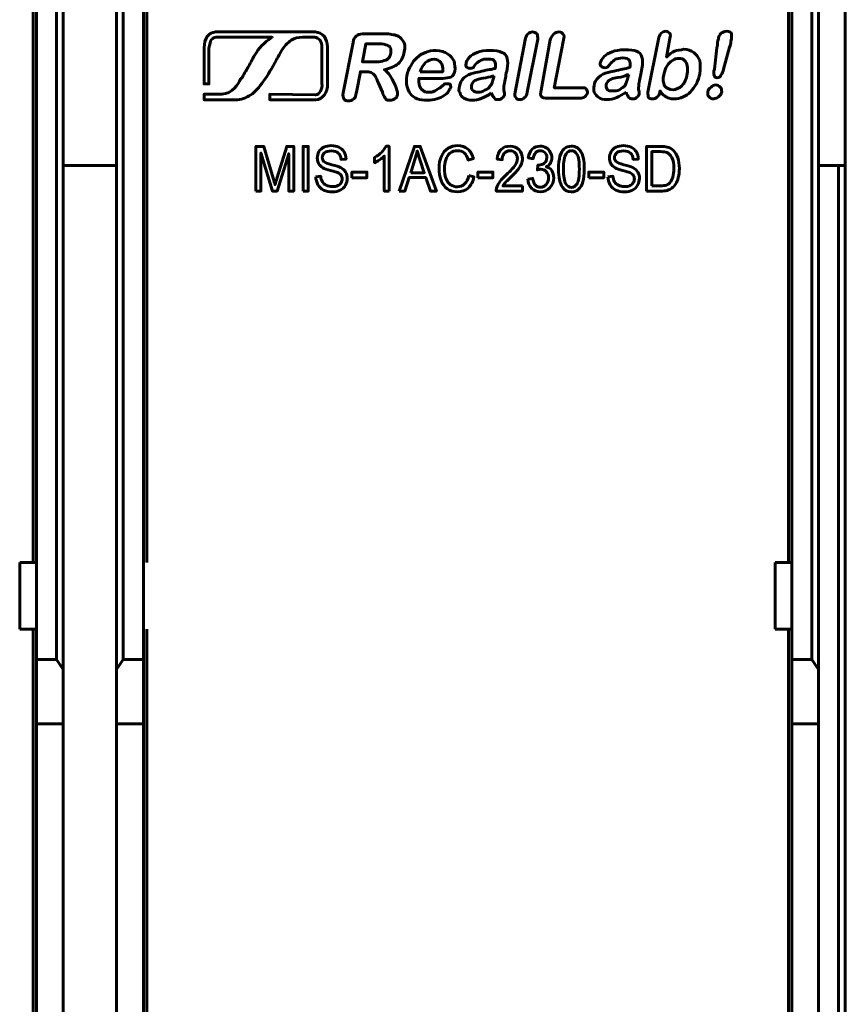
# Model space of a CAD drawing. Header units: millimetres. Extents: x -13 to 39, y -19 to 89.
# Tile 7 of 9: x 14 to 39, y 36 to 65. Entities that reach past the tile are written whole.
import ezdxf

# ---------------------------------------------------------------- set-up
doc = ezdxf.new("R2010")
doc.units = ezdxf.units.MM
doc.linetypes.add('K5LT_BASIC', pattern=[0])

msp = doc.modelspace()

# ---------------------------------------------------------------- linework, layer by layer
at = {"color": 150, "linetype": 'K5LT_BASIC', "lineweight": 60, "true_color": 0x0080ff}
for p, q in [((37.239, 49.238), (37.239, 71.638)), ((14.639, 49.238), (14.639, 67.263)), ((18.039, 49.238), (18.039, 67.263)), ((14.739, 49.238), (14.739, 66.558)), ((15.339, 66.558), (15.339, 46.338)), ((17.339, 46.338), (17.339, 66.558)), ((17.939, 66.558), (17.939, 49.238)), ((37.339, 49.238), (37.339, 66.558)), ((37.939, 66.558), (37.939, 46.338)), ((15.539, 66.302), (15.539, 46.03)), ((17.139, 46.03), (17.139, 66.302)), ((38.139, 46.03), (38.139, 66.302)), ((38.939, 61.118), (38.939, 66.238)), ((15.539, 61.118), (17.139, 61.118)), ((38.139, 61.118), (38.739, 61.118)), ((38.939, 61.118), (38.739, 61.118)), ((38.739, 61.118), (38.739, 8.557)), ((38.939, 61.118), (38.939, 8.557)), ((14.739, 49.238), (14.239, 49.238)), ((14.239, 47.238), (14.239, 49.238)), ((14.739, 49.238), (14.739, 47.238)), ((17.939, 49.238), (17.939, 47.238)), ((36.839, 47.238), (36.839, 49.238)), ((37.339, 49.238), (36.839, 49.238)), ((37.339, 47.238), (37.339, 49.238)), ((14.739, 47.238), (14.239, 47.238)), ((14.639, 22.438), (14.639, 47.238)), ((14.739, 46.338), (14.739, 47.238)), ((17.939, 47.238), (17.939, 46.338)), ((18.039, 22.438), (18.039, 47.238)), ((36.839, 47.238), (37.339, 47.238)), ((37.239, 22.438), (37.239, 47.238)), ((37.339, 46.338), (37.339, 47.238)), ((15.339, 46.338), (14.739, 46.338)), ((14.739, 46.338), (14.739, 44.413)), ((15.539, 46.03), (15.339, 46.338)), ((17.139, 46.03), (17.339, 46.338)), ((17.339, 46.338), (17.939, 46.338)), ((17.939, 46.338), (17.939, 44.413)), ((37.339, 46.338), (37.339, 44.413)), ((37.939, 46.338), (37.339, 46.338)), ((38.139, 46.03), (37.939, 46.338)), ((15.539, 44.413), (15.539, 46.03)), ((17.139, 44.413), (17.139, 46.03)), ((38.139, 44.413), (38.139, 46.03)), ((14.739, 44.413), (15.539, 44.413)), ((14.739, 44.413), (14.739, 25.262)), ((15.539, 25.262), (15.539, 44.413)), ((17.139, 25.262), (17.139, 44.413)), ((17.939, 44.413), (17.139, 44.413)), ((17.939, 44.413), (17.939, 25.262)), ((37.339, 44.413), (37.339, 25.262)), ((38.139, 44.413), (37.339, 44.413)), ((38.139, 25.262), (38.139, 44.413))]:
    msp.add_line(p, q, dxfattribs=at)
for points, knots in [([(33.69, 64.919), (33.69, 64.919), (33.59, 64.363), (33.59, 64.363), (33.67, 64.443), (33.75, 64.502), (33.829, 64.542), (33.908, 64.562), (34.009, 64.581), (34.107, 64.601), (34.227, 64.601), (34.326, 64.562), (34.405, 64.502), (34.485, 64.443), (34.545, 64.363), (34.584, 64.264), (34.604, 64.145), (34.604, 64.025), (34.584, 63.866), (34.564, 63.767), (34.525, 63.668), (34.485, 63.568), (34.426, 63.469), (34.366, 63.389), (34.306, 63.329), (34.247, 63.251), (34.167, 63.21), (34.087, 63.171), (33.988, 63.132), (33.908, 63.111), (33.809, 63.111), (33.769, 63.111), (33.709, 63.111), (33.67, 63.132), (33.61, 63.151), (33.571, 63.171), (33.551, 63.191), (33.512, 63.21), (33.491, 63.231), (33.471, 63.251), (33.452, 63.27), (33.432, 63.31), (33.392, 63.35), (33.392, 63.35), (33.392, 63.31), (33.392, 63.31), (33.372, 63.251), (33.352, 63.191), (33.313, 63.171), (33.273, 63.132), (33.214, 63.111), (33.173, 63.111), (33.114, 63.111), (33.074, 63.132), (33.054, 63.151), (33.035, 63.191), (33.035, 63.251), (33.035, 63.31), (33.035, 63.31), (33.352, 64.899), (33.352, 64.899), (33.352, 64.979), (33.392, 65.038), (33.432, 65.078), (33.471, 65.117), (33.512, 65.137), (33.571, 65.137), (33.61, 65.137), (33.65, 65.117), (33.69, 65.078), (33.709, 65.038), (33.709, 64.998), (33.69, 64.919)], [0, 0, 0, 0, 0.041667, 0.041667, 0.041667, 0.083333, 0.083333, 0.083333, 0.125, 0.125, 0.125, 0.166667, 0.166667, 0.166667, 0.208333, 0.208333, 0.208333, 0.25, 0.25, 0.25, 0.291667, 0.291667, 0.291667, 0.333333, 0.333333, 0.333333, 0.375, 0.375, 0.375, 0.416667, 0.416667, 0.416667, 0.458333, 0.458333, 0.458333, 0.5, 0.5, 0.5, 0.541667, 0.541667, 0.541667, 0.583333, 0.583333, 0.583333, 0.625, 0.625, 0.625, 0.666667, 0.666667, 0.666667, 0.708333, 0.708333, 0.708333, 0.75, 0.75, 0.75, 0.791667, 0.791667, 0.791667, 0.833333, 0.833333, 0.833333, 0.875, 0.875, 0.875, 0.916667, 0.916667, 0.916667, 0.958333, 0.958333, 0.958333, 1, 1, 1, 1]), ([(35.021, 64.005), (35.021, 64.005), (35.1, 64.64), (35.1, 64.64), (35.12, 64.76), (35.12, 64.86), (35.141, 64.899), (35.141, 64.979), (35.18, 65.038), (35.219, 65.078), (35.279, 65.117), (35.319, 65.137), (35.398, 65.137), (35.458, 65.137), (35.517, 65.117), (35.538, 65.058), (35.538, 65.018), (35.538, 64.938), (35.517, 64.839), (35.517, 64.78), (35.498, 64.72), (35.478, 64.661), (35.478, 64.661), (35.299, 64.005), (35.299, 64.005), (35.279, 63.925), (35.26, 63.866), (35.219, 63.826), (35.2, 63.767), (35.16, 63.747), (35.1, 63.747), (35.061, 63.747), (35.021, 63.767), (35.021, 63.806), (35.001, 63.847), (35.001, 63.925), (35.021, 64.005)], [0, 0, 0, 0, 0.083333, 0.083333, 0.083333, 0.166667, 0.166667, 0.166667, 0.25, 0.25, 0.25, 0.333333, 0.333333, 0.333333, 0.416667, 0.416667, 0.416667, 0.5, 0.5, 0.5, 0.583333, 0.583333, 0.583333, 0.666667, 0.666667, 0.666667, 0.75, 0.75, 0.75, 0.833333, 0.833333, 0.833333, 0.916667, 0.916667, 0.916667, 1, 1, 1, 1]), ([(21.792, 64.959), (21.039, 64.959), (20.12, 64.959), (20.12, 64.959), (20.066, 64.959), (20.011, 64.922), (19.975, 64.886), (19.939, 64.831), (19.921, 64.741), (19.902, 64.632), (19.902, 64.632), (19.902, 63.559), (19.902, 63.559), (19.757, 63.559), (19.757, 63.559), (19.757, 64.649), (19.757, 64.649), (19.757, 64.777), (19.793, 64.886), (19.848, 64.976), (19.902, 65.068), (19.994, 65.104), (20.103, 65.122), (20.103, 65.122), (20.12, 65.122), (20.12, 65.122), (22.755, 65.122), (22.755, 65.122), (23.082, 65.122), (23.082, 65.122), (23.191, 65.104), (23.282, 65.068), (23.354, 64.976), (23.409, 64.886), (23.446, 64.795), (23.446, 64.668), (23.446, 64.668), (23.446, 64.649), (23.446, 64.649), (23.446, 63.578), (23.446, 63.578), (23.463, 63.305), (23.3, 63.087), (23.1, 63.087), (23.1, 63.087), (23.082, 63.087), (23.082, 63.087), (21.719, 63.087), (21.719, 63.087), (21.719, 63.251), (21.719, 63.251), (23.082, 63.232), (23.082, 63.232), (23.1, 63.232), (23.1, 63.232), (23.209, 63.251), (23.3, 63.396), (23.282, 63.578), (23.282, 63.578), (23.282, 64.649), (23.282, 64.649), (23.282, 64.741), (23.264, 64.813), (23.228, 64.867), (23.173, 64.922), (23.119, 64.959), (23.064, 64.959), (23.064, 64.959), (23.082, 64.959), (23.082, 64.959), (22.755, 64.959), (22.755, 64.959), (22.735, 64.959), (22.7, 64.959)], [0.8299716, 0.8299716, 0.8299716, 0.8299716, 0.8518519, 0.8518519, 0.8518519, 0.8888889, 0.8888889, 0.8888889, 0.9259259, 0.9259259, 0.9259259, 0.962963, 0.962963, 1, 1, 1.037037, 1.037037, 1.037037, 1.0740741, 1.0740741, 1.0740741, 1.1111111, 1.1111111, 1.1111111, 1.1481481, 1.1481481, 1.1851852, 1.1851852, 1.2222222, 1.2222222, 1.2222222, 1.2592593, 1.2592593, 1.2592593, 1.2962963, 1.2962963, 1.2962963, 1.3333333, 1.3333333, 1.3703704, 1.3703704, 1.3703704, 1.4074074, 1.4074074, 1.4074074, 1.4444444, 1.4444444, 1.4814815, 1.4814815, 1.5185185, 1.5185185, 1.5555556, 1.5555556, 1.5925926, 1.5925926, 1.5925926, 1.6296296, 1.6296296, 1.6296296, 1.6666667, 1.6666667, 1.6666667, 1.7037037, 1.7037037, 1.7037037, 1.7407407, 1.7407407, 1.7407407, 1.7777778, 1.7777778, 1.8148148, 1.8148148, 1.817982, 1.817982, 1.817982, 1.817982]), ([(21.792, 64.959), (21.792, 64.959), (21.792, 64.959), (21.792, 64.959), (21.665, 64.886), (21.428, 64.686), (21.319, 64.504), (21.21, 64.322), (21.156, 64.213), (21.084, 64.087), (21.029, 63.995), (20.975, 63.905), (20.902, 63.76), (20.883, 63.741), (20.866, 63.723), (20.847, 63.705), (20.774, 63.559), (20.611, 63.269), (20.284, 63.251), (20.284, 63.251), (19.757, 63.251), (19.757, 63.251), (19.757, 63.087), (19.757, 63.087), (20.684, 63.087), (20.684, 63.087), (20.866, 63.087), (21.011, 63.142), (21.156, 63.232), (21.283, 63.324), (21.411, 63.469), (21.52, 63.632), (21.683, 63.85), (21.774, 64.014), (21.919, 64.286), (21.956, 64.341), (21.973, 64.395), (22.046, 64.504), (22.155, 64.686), (22.246, 64.795), (22.356, 64.867), (22.465, 64.94), (22.574, 64.959), (22.7, 64.959), (22.7, 64.959), (22.7, 64.959), (22.699, 64.959)], [0.9999909, 0.9999909, 0.9999909, 0.9999909, 1, 1, 1, 1.0666667, 1.0666667, 1.0666667, 1.1333333, 1.1333333, 1.1333333, 1.2, 1.2, 1.2, 1.2666667, 1.2666667, 1.2666667, 1.3333333, 1.3333333, 1.3333333, 1.4, 1.4, 1.4666667, 1.4666667, 1.5333333, 1.5333333, 1.5333333, 1.6, 1.6, 1.6, 1.6666667, 1.6666667, 1.6666667, 1.7333333, 1.7333333, 1.7333333, 1.8, 1.8, 1.8, 1.8666667, 1.8666667, 1.8666667, 1.9333333, 1.9333333, 1.9333333, 1.9344784, 1.9344784, 1.9344784, 1.9344784]), ([(24.572, 63.925), (24.572, 63.925), (24.433, 63.925), (24.433, 63.925), (24.314, 63.31), (24.314, 63.31), (24.293, 63.21), (24.274, 63.151), (24.234, 63.111), (24.174, 63.072), (24.135, 63.052), (24.016, 63.052), (23.956, 63.072), (23.936, 63.111), (23.917, 63.151), (23.896, 63.21), (23.917, 63.29), (23.917, 63.29), (24.215, 64.8), (24.215, 64.8), (24.234, 64.899), (24.254, 64.959), (24.314, 64.998), (24.353, 65.038), (24.413, 65.058), (24.492, 65.058), (24.492, 65.058), (25.148, 65.058), (25.148, 65.058), (25.247, 65.058), (25.306, 65.058), (25.366, 65.038), (25.446, 65.038), (25.485, 65.018), (25.545, 64.998), (25.604, 64.979), (25.645, 64.938), (25.684, 64.879), (25.725, 64.839), (25.744, 64.78), (25.764, 64.72), (25.764, 64.661), (25.764, 64.581), (25.744, 64.521), (25.725, 64.383), (25.664, 64.264), (25.565, 64.164), (25.466, 64.085), (25.327, 64.025), (25.148, 63.985), (25.207, 63.946), (25.267, 63.886), (25.327, 63.806), (25.366, 63.747), (25.406, 63.668), (25.446, 63.588), (25.485, 63.508), (25.505, 63.43), (25.526, 63.37), (25.545, 63.29), (25.545, 63.251), (25.545, 63.231), (25.526, 63.191), (25.526, 63.171), (25.505, 63.151), (25.485, 63.132), (25.446, 63.111), (25.425, 63.091), (25.386, 63.072), (25.347, 63.072), (25.306, 63.072), (25.267, 63.072), (25.228, 63.072), (25.207, 63.091), (25.187, 63.111), (25.168, 63.151), (25.148, 63.171), (25.128, 63.21), (25.108, 63.251), (25.088, 63.31), (25.088, 63.31), (24.969, 63.588), (24.969, 63.588), (24.93, 63.668), (24.909, 63.747), (24.87, 63.806), (24.83, 63.847), (24.79, 63.886), (24.751, 63.906), (24.71, 63.925), (24.651, 63.925), (24.572, 63.925)], [0, 0, 0, 0, 0.032258, 0.032258, 0.064516, 0.064516, 0.064516, 0.096774, 0.096774, 0.096774, 0.129032, 0.129032, 0.16129, 0.16129, 0.16129, 0.193548, 0.193548, 0.193548, 0.225806, 0.225806, 0.225806, 0.258065, 0.258065, 0.258065, 0.290323, 0.290323, 0.290323, 0.322581, 0.322581, 0.322581, 0.354839, 0.354839, 0.354839, 0.387097, 0.387097, 0.387097, 0.419355, 0.419355, 0.419355, 0.451613, 0.451613, 0.451613, 0.483871, 0.483871, 0.483871, 0.516129, 0.516129, 0.516129, 0.548387, 0.548387, 0.548387, 0.580645, 0.580645, 0.580645, 0.612903, 0.612903, 0.612903, 0.645161, 0.645161, 0.645161, 0.677419, 0.677419, 0.677419, 0.709677, 0.709677, 0.709677, 0.741935, 0.741935, 0.741935, 0.774194, 0.774194, 0.774194, 0.806452, 0.806452, 0.806452, 0.83871, 0.83871, 0.83871, 0.870968, 0.870968, 0.870968, 0.903226, 0.903226, 0.903226, 0.935484, 0.935484, 0.935484, 0.967742, 0.967742, 0.967742, 1, 1, 1, 1]), ([(29.062, 63.31), (29.062, 63.31), (29.359, 64.879), (29.359, 64.879), (29.38, 64.959), (29.399, 65.018), (29.439, 65.058), (29.479, 65.098), (29.538, 65.117), (29.578, 65.117), (29.637, 65.117), (29.678, 65.098), (29.717, 65.058), (29.737, 65.018), (29.737, 64.959), (29.737, 64.899), (29.737, 64.899), (29.419, 63.31), (29.419, 63.31), (29.419, 63.231), (29.38, 63.171), (29.339, 63.151), (29.3, 63.111), (29.261, 63.091), (29.141, 63.091), (29.101, 63.111), (29.082, 63.151), (29.041, 63.191), (29.041, 63.231), (29.062, 63.31)], [0, 0, 0, 0, 0.1, 0.1, 0.1, 0.2, 0.2, 0.2, 0.3, 0.3, 0.3, 0.4, 0.4, 0.4, 0.5, 0.5, 0.5, 0.6, 0.6, 0.6, 0.7, 0.7, 0.7, 0.8, 0.8, 0.9, 0.9, 0.9, 1, 1, 1, 1]), ([(30.512, 64.879), (30.512, 64.879), (30.233, 63.449), (30.233, 63.449), (31.048, 63.449), (31.048, 63.449), (31.108, 63.449), (31.167, 63.449), (31.188, 63.409), (31.207, 63.37), (31.227, 63.329), (31.227, 63.29), (31.207, 63.251), (31.188, 63.21), (31.147, 63.171), (31.108, 63.151), (31.048, 63.132), (30.989, 63.132), (30.989, 63.132), (30.035, 63.132), (30.035, 63.132), (29.935, 63.132), (29.876, 63.151), (29.856, 63.171), (29.816, 63.21), (29.816, 63.29), (29.836, 63.37), (29.836, 63.37), (30.114, 64.879), (30.114, 64.879), (30.134, 64.959), (30.173, 65.018), (30.214, 65.058), (30.253, 65.098), (30.313, 65.117), (30.432, 65.117), (30.471, 65.098), (30.492, 65.058), (30.531, 65.018), (30.531, 64.959), (30.512, 64.879)], [0, 0, 0, 0, 0.071429, 0.071429, 0.142857, 0.142857, 0.142857, 0.214286, 0.214286, 0.214286, 0.285714, 0.285714, 0.285714, 0.357143, 0.357143, 0.357143, 0.428571, 0.428571, 0.428571, 0.5, 0.5, 0.5, 0.571429, 0.571429, 0.571429, 0.642857, 0.642857, 0.642857, 0.714286, 0.714286, 0.714286, 0.785714, 0.785714, 0.785714, 0.857143, 0.857143, 0.928571, 0.928571, 0.928571, 1, 1, 1, 1]), ([(24.969, 64.76), (24.969, 64.76), (24.591, 64.76), (24.591, 64.76), (24.492, 64.223), (24.492, 64.223), (24.85, 64.223), (24.85, 64.223), (24.949, 64.223), (25.029, 64.223), (25.088, 64.244), (25.168, 64.264), (25.228, 64.283), (25.267, 64.323), (25.306, 64.363), (25.327, 64.422), (25.347, 64.482), (25.347, 64.542), (25.347, 64.601), (25.327, 64.64), (25.306, 64.681), (25.287, 64.7), (25.228, 64.72), (25.187, 64.741), (25.108, 64.76), (24.969, 64.76)], [0, 0, 0, 0, 0.111111, 0.111111, 0.222222, 0.222222, 0.333333, 0.333333, 0.333333, 0.444444, 0.444444, 0.444444, 0.555556, 0.555556, 0.555556, 0.666667, 0.666667, 0.666667, 0.777778, 0.777778, 0.777778, 0.888889, 0.888889, 0.888889, 1, 1, 1, 1]), ([(26.896, 63.728), (26.896, 63.728), (26.181, 63.728), (26.181, 63.728), (26.181, 63.648), (26.181, 63.568), (26.201, 63.508), (26.22, 63.449), (26.241, 63.389), (26.3, 63.37), (26.34, 63.329), (26.399, 63.31), (26.518, 63.31), (26.559, 63.31), (26.598, 63.329), (26.618, 63.329), (26.658, 63.35), (26.697, 63.37), (26.738, 63.409), (26.777, 63.43), (26.816, 63.449), (26.837, 63.469), (26.896, 63.508), (26.935, 63.549), (26.956, 63.568), (26.995, 63.568), (27.036, 63.568), (27.055, 63.568), (27.095, 63.568), (27.114, 63.549), (27.134, 63.529), (27.134, 63.489), (27.134, 63.449), (27.114, 63.43), (27.095, 63.389), (27.075, 63.35), (27.036, 63.29), (26.995, 63.251), (26.935, 63.21), (26.876, 63.171), (26.797, 63.132), (26.717, 63.111), (26.618, 63.091), (26.539, 63.072), (26.44, 63.072), (26.201, 63.072), (26.023, 63.132), (25.922, 63.27), (25.824, 63.409), (25.784, 63.588), (25.824, 63.806), (25.844, 63.925), (25.883, 64.025), (25.943, 64.104), (25.982, 64.204), (26.042, 64.283), (26.121, 64.342), (26.201, 64.422), (26.28, 64.462), (26.38, 64.502), (26.479, 64.542), (26.578, 64.562), (26.697, 64.562), (26.837, 64.562), (26.956, 64.521), (27.036, 64.462), (27.134, 64.402), (27.194, 64.323), (27.233, 64.244), (27.254, 64.145), (27.274, 64.045), (27.233, 63.847), (27.194, 63.787), (27.075, 63.747), (26.995, 63.728), (26.896, 63.728)], [0, 0, 0, 0, 0.038462, 0.038462, 0.038462, 0.076923, 0.076923, 0.076923, 0.115385, 0.115385, 0.115385, 0.153846, 0.153846, 0.192308, 0.192308, 0.192308, 0.230769, 0.230769, 0.230769, 0.269231, 0.269231, 0.269231, 0.307692, 0.307692, 0.307692, 0.346154, 0.346154, 0.346154, 0.384615, 0.384615, 0.384615, 0.423077, 0.423077, 0.423077, 0.461538, 0.461538, 0.461538, 0.5, 0.5, 0.5, 0.538462, 0.538462, 0.538462, 0.576923, 0.576923, 0.576923, 0.615385, 0.615385, 0.615385, 0.653846, 0.653846, 0.653846, 0.692308, 0.692308, 0.692308, 0.730769, 0.730769, 0.730769, 0.769231, 0.769231, 0.769231, 0.807692, 0.807692, 0.807692, 0.846154, 0.846154, 0.846154, 0.884615, 0.884615, 0.884615, 0.923077, 0.923077, 0.961538, 0.961538, 1, 1, 1, 1]), ([(28.346, 63.29), (28.246, 63.21), (28.147, 63.171), (28.068, 63.132), (27.969, 63.091), (27.87, 63.072), (27.77, 63.072), (27.691, 63.072), (27.611, 63.091), (27.531, 63.132), (27.472, 63.171), (27.432, 63.21), (27.412, 63.29), (27.373, 63.35), (27.373, 63.409), (27.393, 63.489), (27.412, 63.588), (27.453, 63.668), (27.531, 63.747), (27.611, 63.806), (27.71, 63.866), (27.81, 63.886), (27.85, 63.886), (27.909, 63.906), (28.008, 63.925), (28.088, 63.946), (28.168, 63.966), (28.246, 63.985), (28.306, 63.985), (28.386, 64.005), (28.466, 64.025), (28.485, 64.124), (28.485, 64.204), (28.445, 64.244), (28.425, 64.283), (28.366, 64.303), (28.246, 64.303), (28.168, 64.303), (28.088, 64.303), (28.028, 64.264), (27.989, 64.244), (27.929, 64.204), (27.889, 64.164), (27.85, 64.104), (27.81, 64.065), (27.81, 64.045), (27.79, 64.045), (27.751, 64.025), (27.71, 64.025), (27.671, 64.025), (27.631, 64.045), (27.611, 64.065), (27.591, 64.085), (27.572, 64.124), (27.591, 64.164), (27.591, 64.223), (27.631, 64.283), (27.691, 64.363), (27.751, 64.422), (27.829, 64.462), (27.929, 64.502), (28.028, 64.542), (28.147, 64.562), (28.306, 64.562), (28.466, 64.562), (28.585, 64.542), (28.665, 64.502), (28.743, 64.482), (28.803, 64.422), (28.823, 64.323), (28.843, 64.244), (28.843, 64.145), (28.823, 64.005), (28.803, 63.925), (28.784, 63.847), (28.784, 63.787), (28.764, 63.728), (28.764, 63.668), (28.743, 63.588), (28.724, 63.529), (28.724, 63.449), (28.724, 63.37), (28.743, 63.31), (28.743, 63.251), (28.743, 63.231), (28.724, 63.191), (28.704, 63.151), (28.665, 63.132), (28.624, 63.091), (28.585, 63.091), (28.544, 63.091), (28.505, 63.091), (28.466, 63.091), (28.445, 63.132), (28.406, 63.171), (28.386, 63.21), (28.346, 63.29)], [0, 0, 0, 0, 0.03125, 0.03125, 0.03125, 0.0625, 0.0625, 0.0625, 0.09375, 0.09375, 0.09375, 0.125, 0.125, 0.125, 0.15625, 0.15625, 0.15625, 0.1875, 0.1875, 0.1875, 0.21875, 0.21875, 0.21875, 0.25, 0.25, 0.25, 0.28125, 0.28125, 0.28125, 0.3125, 0.3125, 0.3125, 0.34375, 0.34375, 0.34375, 0.375, 0.375, 0.375, 0.40625, 0.40625, 0.40625, 0.4375, 0.4375, 0.4375, 0.46875, 0.46875, 0.46875, 0.5, 0.5, 0.5, 0.53125, 0.53125, 0.53125, 0.5625, 0.5625, 0.5625, 0.59375, 0.59375, 0.59375, 0.625, 0.625, 0.625, 0.65625, 0.65625, 0.65625, 0.6875, 0.6875, 0.6875, 0.71875, 0.71875, 0.71875, 0.75, 0.75, 0.75, 0.78125, 0.78125, 0.78125, 0.8125, 0.8125, 0.8125, 0.84375, 0.84375, 0.84375, 0.875, 0.875, 0.875, 0.90625, 0.90625, 0.90625, 0.9375, 0.9375, 0.9375, 0.96875, 0.96875, 0.96875, 1, 1, 1, 1]), ([(32.379, 63.31), (32.279, 63.251), (32.18, 63.191), (32.101, 63.151), (32.002, 63.111), (31.903, 63.091), (31.803, 63.091), (31.704, 63.091), (31.624, 63.111), (31.564, 63.151), (31.505, 63.191), (31.465, 63.251), (31.426, 63.31), (31.406, 63.37), (31.406, 63.43), (31.426, 63.508), (31.426, 63.608), (31.486, 63.687), (31.564, 63.767), (31.644, 63.826), (31.724, 63.886), (31.843, 63.906), (31.882, 63.906), (31.942, 63.925), (32.022, 63.946), (32.121, 63.966), (32.201, 63.985), (32.279, 64.005), (32.339, 64.005), (32.419, 64.025), (32.499, 64.065), (32.518, 64.145), (32.499, 64.223), (32.478, 64.264), (32.458, 64.303), (32.398, 64.342), (32.279, 64.342), (32.18, 64.323), (32.121, 64.323), (32.061, 64.303), (32.022, 64.264), (31.962, 64.223), (31.922, 64.184), (31.882, 64.124), (31.843, 64.085), (31.823, 64.065), (31.823, 64.065), (31.784, 64.045), (31.743, 64.045), (31.704, 64.045), (31.664, 64.065), (31.644, 64.085), (31.605, 64.104), (31.605, 64.145), (31.605, 64.184), (31.624, 64.244), (31.664, 64.323), (31.724, 64.383), (31.784, 64.443), (31.862, 64.482), (31.962, 64.521), (32.061, 64.562), (32.18, 64.581), (32.339, 64.581), (32.499, 64.581), (32.618, 64.562), (32.696, 64.542), (32.776, 64.502), (32.836, 64.443), (32.856, 64.363), (32.875, 64.264), (32.875, 64.164), (32.856, 64.025), (32.836, 63.946), (32.816, 63.866), (32.816, 63.806), (32.797, 63.747), (32.776, 63.687), (32.776, 63.608), (32.756, 63.549), (32.756, 63.469), (32.756, 63.389), (32.776, 63.329), (32.776, 63.27), (32.776, 63.251), (32.756, 63.21), (32.737, 63.191), (32.696, 63.151), (32.657, 63.111), (32.618, 63.111), (32.558, 63.111), (32.538, 63.111), (32.499, 63.132), (32.458, 63.151), (32.439, 63.191), (32.398, 63.251), (32.379, 63.31)], [0, 0, 0, 0, 0.03125, 0.03125, 0.03125, 0.0625, 0.0625, 0.0625, 0.09375, 0.09375, 0.09375, 0.125, 0.125, 0.125, 0.15625, 0.15625, 0.15625, 0.1875, 0.1875, 0.1875, 0.21875, 0.21875, 0.21875, 0.25, 0.25, 0.25, 0.28125, 0.28125, 0.28125, 0.3125, 0.3125, 0.3125, 0.34375, 0.34375, 0.34375, 0.375, 0.375, 0.375, 0.40625, 0.40625, 0.40625, 0.4375, 0.4375, 0.4375, 0.46875, 0.46875, 0.46875, 0.5, 0.5, 0.5, 0.53125, 0.53125, 0.53125, 0.5625, 0.5625, 0.5625, 0.59375, 0.59375, 0.59375, 0.625, 0.625, 0.625, 0.65625, 0.65625, 0.65625, 0.6875, 0.6875, 0.6875, 0.71875, 0.71875, 0.71875, 0.75, 0.75, 0.75, 0.78125, 0.78125, 0.78125, 0.8125, 0.8125, 0.8125, 0.84375, 0.84375, 0.84375, 0.875, 0.875, 0.875, 0.90625, 0.90625, 0.90625, 0.9375, 0.9375, 0.9375, 0.96875, 0.96875, 0.96875, 1, 1, 1, 1]), ([(26.22, 63.925), (26.22, 63.925), (26.896, 63.925), (26.896, 63.925), (26.896, 64.065), (26.896, 64.145), (26.837, 64.204), (26.797, 64.264), (26.717, 64.303), (26.637, 64.303), (26.539, 64.303), (26.459, 64.264), (26.38, 64.204), (26.32, 64.145), (26.261, 64.045), (26.22, 63.925)], [0, 0, 0, 0, 0.2, 0.2, 0.2, 0.4, 0.4, 0.4, 0.6, 0.6, 0.6, 0.8, 0.8, 0.8, 1, 1, 1, 1]), ([(33.512, 63.847), (33.471, 63.707), (33.491, 63.588), (33.531, 63.508), (33.59, 63.43), (33.67, 63.389), (33.789, 63.389), (33.869, 63.389), (33.968, 63.43), (34.048, 63.508), (34.128, 63.588), (34.187, 63.707), (34.206, 63.866), (34.227, 63.946), (34.227, 64.045), (34.206, 64.104), (34.206, 64.184), (34.167, 64.223), (34.128, 64.264), (34.087, 64.303), (34.028, 64.323), (33.968, 64.323), (33.888, 64.323), (33.829, 64.303), (33.769, 64.264), (33.69, 64.223), (33.65, 64.164), (33.61, 64.104), (33.551, 64.025), (33.531, 63.946), (33.512, 63.847)], [0, 0, 0, 0, 0.1, 0.1, 0.1, 0.2, 0.2, 0.2, 0.3, 0.3, 0.3, 0.4, 0.4, 0.4, 0.5, 0.5, 0.5, 0.6, 0.6, 0.6, 0.7, 0.7, 0.7, 0.8, 0.8, 0.8, 0.9, 0.9, 0.9, 1, 1, 1, 1]), ([(28.425, 63.806), (28.366, 63.787), (28.287, 63.767), (28.187, 63.747), (28.068, 63.728), (28.008, 63.707), (27.969, 63.707), (27.909, 63.687), (27.87, 63.668), (27.829, 63.648), (27.79, 63.608), (27.77, 63.568), (27.751, 63.508), (27.751, 63.469), (27.751, 63.409), (27.79, 63.37), (27.829, 63.329), (27.889, 63.31), (27.948, 63.31), (28.028, 63.31), (28.088, 63.329), (28.147, 63.37), (28.227, 63.389), (28.287, 63.449), (28.306, 63.489), (28.366, 63.549), (28.386, 63.627), (28.425, 63.767), (28.425, 63.767), (28.425, 63.806), (28.425, 63.806)], [0, 0, 0, 0, 0.1, 0.1, 0.1, 0.2, 0.2, 0.2, 0.3, 0.3, 0.3, 0.4, 0.4, 0.4, 0.5, 0.5, 0.5, 0.6, 0.6, 0.6, 0.7, 0.7, 0.7, 0.8, 0.8, 0.8, 0.9, 0.9, 0.9, 1, 1, 1, 1]), ([(32.458, 63.847), (32.398, 63.826), (32.32, 63.787), (32.22, 63.767), (32.101, 63.747), (32.022, 63.728), (31.981, 63.728), (31.942, 63.707), (31.903, 63.687), (31.862, 63.668), (31.823, 63.627), (31.803, 63.588), (31.784, 63.529), (31.784, 63.489), (31.784, 63.43), (31.823, 63.389), (31.862, 63.35), (31.903, 63.35), (31.981, 63.35), (32.041, 63.35), (32.121, 63.35), (32.18, 63.389), (32.26, 63.43), (32.3, 63.469), (32.339, 63.508), (32.379, 63.568), (32.419, 63.668), (32.439, 63.787), (32.439, 63.787), (32.458, 63.847), (32.458, 63.847)], [0, 0, 0, 0, 0.1, 0.1, 0.1, 0.2, 0.2, 0.2, 0.3, 0.3, 0.3, 0.4, 0.4, 0.4, 0.5, 0.5, 0.5, 0.6, 0.6, 0.6, 0.7, 0.7, 0.7, 0.8, 0.8, 0.8, 0.9, 0.9, 0.9, 1, 1, 1, 1]), ([(35.001, 63.111), (34.942, 63.111), (34.902, 63.132), (34.862, 63.171), (34.822, 63.21), (34.822, 63.251), (34.822, 63.329), (34.843, 63.37), (34.862, 63.43), (34.921, 63.469), (34.962, 63.508), (35.001, 63.529), (35.12, 63.529), (35.16, 63.508), (35.2, 63.469), (35.24, 63.43), (35.24, 63.37), (35.24, 63.329), (35.219, 63.251), (35.2, 63.21), (35.141, 63.171), (35.1, 63.132), (35.041, 63.132), (35.001, 63.111)], [0, 0, 0, 0, 0.125, 0.125, 0.125, 0.25, 0.25, 0.25, 0.375, 0.375, 0.375, 0.5, 0.5, 0.625, 0.625, 0.625, 0.75, 0.75, 0.75, 0.875, 0.875, 0.875, 1, 1, 1, 1]), ([(21.306, 60.353), (21.306, 60.353), (21.306, 61.692), (21.306, 61.692), (21.541, 61.692), (21.541, 61.692), (21.821, 60.744), (21.821, 60.744), (21.847, 60.656), (21.866, 60.59), (21.878, 60.546), (21.891, 60.595), (21.912, 60.667), (21.941, 60.761), (21.941, 60.761), (22.226, 61.692), (22.226, 61.692), (22.436, 61.692), (22.436, 61.692), (22.436, 60.353), (22.436, 60.353), (22.286, 60.353), (22.286, 60.353), (22.286, 61.473), (22.286, 61.473), (21.94, 60.353), (21.94, 60.353), (21.798, 60.353), (21.798, 60.353), (21.456, 61.494), (21.456, 61.494), (21.456, 60.353), (21.456, 60.353), (21.306, 60.353), (21.306, 60.353)], [0, 0, 0, 0, 0.066667, 0.066667, 0.133333, 0.133333, 0.2, 0.2, 0.2, 0.266667, 0.266667, 0.266667, 0.333333, 0.333333, 0.333333, 0.4, 0.4, 0.466667, 0.466667, 0.533333, 0.533333, 0.6, 0.6, 0.666667, 0.666667, 0.733333, 0.733333, 0.8, 0.8, 0.866667, 0.866667, 0.933333, 0.933333, 1, 1, 1, 1]), ([(22.715, 60.353), (22.715, 60.353), (22.715, 61.692), (22.715, 61.692), (22.872, 61.692), (22.872, 61.692), (22.872, 60.353), (22.872, 60.353), (22.715, 60.353), (22.715, 60.353)], [0, 0, 0, 0, 0.25, 0.25, 0.5, 0.5, 0.75, 0.75, 1, 1, 1, 1]), ([(23.097, 60.783), (23.097, 60.783), (23.244, 60.798), (23.244, 60.798), (23.251, 60.731), (23.267, 60.676), (23.293, 60.633), (23.319, 60.59), (23.358, 60.555), (23.412, 60.528), (23.466, 60.501), (23.527, 60.488), (23.594, 60.488), (23.654, 60.488), (23.707, 60.498), (23.752, 60.518), (23.798, 60.538), (23.832, 60.566), (23.854, 60.601), (23.877, 60.637), (23.888, 60.675), (23.888, 60.716), (23.888, 60.758), (23.877, 60.794), (23.856, 60.826), (23.834, 60.857), (23.799, 60.883), (23.749, 60.905), (23.717, 60.918), (23.647, 60.94), (23.429, 60.999), (23.353, 61.027), (23.309, 61.053), (23.253, 61.087), (23.211, 61.129), (23.183, 61.178), (23.155, 61.228), (23.141, 61.284), (23.141, 61.345), (23.141, 61.413), (23.159, 61.476), (23.192, 61.535), (23.226, 61.594), (23.276, 61.638), (23.341, 61.669), (23.406, 61.699), (23.479, 61.714), (23.559, 61.714), (23.646, 61.714), (23.724, 61.699), (23.791, 61.667), (23.858, 61.635), (23.91, 61.588), (23.946, 61.525), (23.982, 61.463), (24.001, 61.393), (24.004, 61.314), (24.004, 61.314), (23.853, 61.301), (23.853, 61.301), (23.845, 61.386), (23.818, 61.45), (23.771, 61.493), (23.725, 61.536), (23.656, 61.557), (23.565, 61.557), (23.47, 61.557), (23.401, 61.538), (23.357, 61.499), (23.314, 61.459), (23.292, 61.412), (23.292, 61.356), (23.292, 61.308), (23.308, 61.269), (23.338, 61.238), (23.369, 61.207), (23.447, 61.175), (23.575, 61.142), (23.702, 61.11), (23.79, 61.081), (23.837, 61.057), (23.906, 61.021), (23.957, 60.976), (23.99, 60.921), (24.023, 60.866), (24.039, 60.803), (24.039, 60.731), (24.039, 60.66), (24.021, 60.593), (23.985, 60.53), (23.949, 60.467), (23.897, 60.418), (23.762, 60.348), (23.686, 60.331), (23.601, 60.331), (23.494, 60.331), (23.404, 60.349), (23.332, 60.384), (23.26, 60.419), (23.203, 60.472), (23.162, 60.543), (23.12, 60.614), (23.099, 60.694), (23.097, 60.783)], [0, 0, 0, 0, 0.028571, 0.028571, 0.028571, 0.057143, 0.057143, 0.057143, 0.085714, 0.085714, 0.085714, 0.114286, 0.114286, 0.114286, 0.142857, 0.142857, 0.142857, 0.171429, 0.171429, 0.171429, 0.2, 0.2, 0.2, 0.228571, 0.228571, 0.228571, 0.257143, 0.257143, 0.257143, 0.285714, 0.285714, 0.314286, 0.314286, 0.314286, 0.342857, 0.342857, 0.342857, 0.371429, 0.371429, 0.371429, 0.4, 0.4, 0.4, 0.428571, 0.428571, 0.428571, 0.457143, 0.457143, 0.457143, 0.485714, 0.485714, 0.485714, 0.514286, 0.514286, 0.514286, 0.542857, 0.542857, 0.542857, 0.571429, 0.571429, 0.571429, 0.6, 0.6, 0.6, 0.628571, 0.628571, 0.628571, 0.657143, 0.657143, 0.657143, 0.685714, 0.685714, 0.685714, 0.714286, 0.714286, 0.714286, 0.742857, 0.742857, 0.742857, 0.771429, 0.771429, 0.771429, 0.8, 0.8, 0.8, 0.828571, 0.828571, 0.828571, 0.857143, 0.857143, 0.857143, 0.885714, 0.885714, 0.914286, 0.914286, 0.914286, 0.942857, 0.942857, 0.942857, 0.971429, 0.971429, 0.971429, 1, 1, 1, 1]), ([(25.292, 60.353), (25.292, 60.353), (25.146, 60.353), (25.146, 60.353), (25.146, 61.401), (25.146, 61.401), (25.111, 61.363), (25.065, 61.325), (25.008, 61.288), (24.952, 61.25), (24.9, 61.222), (24.855, 61.203), (24.855, 61.203), (24.855, 61.362), (24.855, 61.362), (24.936, 61.405), (25.008, 61.457), (25.069, 61.519), (25.13, 61.58), (25.173, 61.64), (25.198, 61.698), (25.198, 61.698), (25.292, 61.698), (25.292, 61.698), (25.292, 60.353), (25.292, 60.353)], [0, 0, 0, 0, 0.111111, 0.111111, 0.222222, 0.222222, 0.222222, 0.333333, 0.333333, 0.333333, 0.444444, 0.444444, 0.444444, 0.555556, 0.555556, 0.555556, 0.666667, 0.666667, 0.666667, 0.777778, 0.777778, 0.777778, 0.888889, 0.888889, 1, 1, 1, 1]), ([(25.595, 60.353), (25.595, 60.353), (26.049, 61.692), (26.049, 61.692), (26.222, 61.692), (26.222, 61.692), (26.705, 60.353), (26.705, 60.353), (26.526, 60.353), (26.526, 60.353), (26.389, 60.759), (26.389, 60.759), (25.889, 60.759), (25.889, 60.759), (25.761, 60.353), (25.761, 60.353), (25.595, 60.353), (25.595, 60.353)], [0, 0, 0, 0, 0.125, 0.125, 0.25, 0.25, 0.375, 0.375, 0.5, 0.5, 0.625, 0.625, 0.75, 0.75, 0.875, 0.875, 1, 1, 1, 1]), ([(27.673, 60.823), (27.673, 60.823), (27.83, 60.778), (27.83, 60.778), (27.798, 60.633), (27.739, 60.522), (27.653, 60.446), (27.568, 60.369), (27.464, 60.331), (27.34, 60.331), (27.213, 60.331), (27.109, 60.36), (27.029, 60.419), (26.949, 60.478), (26.888, 60.563), (26.847, 60.674), (26.805, 60.786), (26.784, 60.905), (26.784, 61.033), (26.784, 61.172), (26.808, 61.293), (26.855, 61.397), (26.902, 61.501), (26.969, 61.58), (27.143, 61.688), (27.238, 61.714), (27.343, 61.714), (27.461, 61.714), (27.561, 61.681), (27.642, 61.612), (27.722, 61.544), (27.779, 61.448), (27.811, 61.325), (27.811, 61.325), (27.657, 61.284), (27.657, 61.284), (27.629, 61.381), (27.589, 61.452), (27.537, 61.496), (27.485, 61.541), (27.419, 61.563), (27.34, 61.563), (27.249, 61.563), (27.173, 61.538), (27.112, 61.489), (27.051, 61.44), (27.008, 61.374), (26.984, 61.291), (26.959, 61.207), (26.946, 61.122), (26.946, 61.034), (26.946, 60.92), (26.961, 60.82), (26.99, 60.736), (27.019, 60.651), (27.065, 60.587), (27.127, 60.545), (27.189, 60.503), (27.255, 60.482), (27.327, 60.482), (27.415, 60.482), (27.489, 60.511), (27.55, 60.568), (27.61, 60.625), (27.652, 60.71), (27.673, 60.823)], [0, 0, 0, 0, 0.045455, 0.045455, 0.045455, 0.090909, 0.090909, 0.090909, 0.136364, 0.136364, 0.136364, 0.181818, 0.181818, 0.181818, 0.227273, 0.227273, 0.227273, 0.272727, 0.272727, 0.272727, 0.318182, 0.318182, 0.318182, 0.363636, 0.363636, 0.409091, 0.409091, 0.409091, 0.454545, 0.454545, 0.454545, 0.5, 0.5, 0.5, 0.545455, 0.545455, 0.545455, 0.590909, 0.590909, 0.590909, 0.636364, 0.636364, 0.636364, 0.681818, 0.681818, 0.681818, 0.727273, 0.727273, 0.727273, 0.772727, 0.772727, 0.772727, 0.818182, 0.818182, 0.818182, 0.863636, 0.863636, 0.863636, 0.909091, 0.909091, 0.909091, 0.954545, 0.954545, 0.954545, 1, 1, 1, 1]), ([(29.281, 60.51), (29.281, 60.51), (29.281, 60.353), (29.281, 60.353), (28.496, 60.353), (28.496, 60.353), (28.495, 60.393), (28.501, 60.431), (28.513, 60.468), (28.533, 60.528), (28.566, 60.587), (28.61, 60.646), (28.655, 60.704), (28.718, 60.771), (28.8, 60.848), (28.929, 60.967), (29.016, 61.061), (29.062, 61.131), (29.107, 61.201), (29.13, 61.267), (29.13, 61.329), (29.13, 61.394), (29.109, 61.449), (29.068, 61.494), (29.027, 61.539), (28.973, 61.561), (28.906, 61.561), (28.836, 61.561), (28.78, 61.537), (28.737, 61.49), (28.695, 61.443), (28.674, 61.378), (28.673, 61.294), (28.673, 61.294), (28.524, 61.311), (28.524, 61.311), (28.534, 61.437), (28.573, 61.533), (28.64, 61.599), (28.707, 61.665), (28.797, 61.698), (28.909, 61.698), (29.023, 61.698), (29.113, 61.662), (29.18, 61.591), (29.246, 61.519), (29.279, 61.431), (29.279, 61.326), (29.279, 61.272), (29.27, 61.219), (29.25, 61.168), (29.231, 61.116), (29.198, 61.061), (29.153, 61.004), (29.108, 60.947), (29.033, 60.868), (28.929, 60.768), (28.842, 60.685), (28.785, 60.629), (28.761, 60.6), (28.736, 60.57), (28.715, 60.54), (28.699, 60.51), (28.699, 60.51), (29.281, 60.51), (29.281, 60.51)], [0, 0, 0, 0, 0.045455, 0.045455, 0.090909, 0.090909, 0.090909, 0.136364, 0.136364, 0.136364, 0.181818, 0.181818, 0.181818, 0.227273, 0.227273, 0.227273, 0.272727, 0.272727, 0.272727, 0.318182, 0.318182, 0.318182, 0.363636, 0.363636, 0.363636, 0.409091, 0.409091, 0.409091, 0.454545, 0.454545, 0.454545, 0.5, 0.5, 0.5, 0.545455, 0.545455, 0.545455, 0.590909, 0.590909, 0.590909, 0.636364, 0.636364, 0.636364, 0.681818, 0.681818, 0.681818, 0.727273, 0.727273, 0.727273, 0.772727, 0.772727, 0.772727, 0.818182, 0.818182, 0.818182, 0.863636, 0.863636, 0.863636, 0.909091, 0.909091, 0.909091, 0.954545, 0.954545, 0.954545, 1, 1, 1, 1]), ([(29.438, 60.709), (29.438, 60.709), (29.584, 60.731), (29.584, 60.731), (29.601, 60.638), (29.629, 60.57), (29.669, 60.529), (29.709, 60.488), (29.758, 60.467), (29.816, 60.467), (29.885, 60.467), (29.944, 60.494), (29.991, 60.548), (30.037, 60.601), (30.061, 60.668), (30.061, 60.747), (30.061, 60.822), (30.039, 60.885), (29.995, 60.934), (29.952, 60.983), (29.896, 61.007), (29.829, 61.007), (29.801, 61.007), (29.767, 61.001), (29.726, 60.989), (29.726, 60.989), (29.742, 61.133), (29.742, 61.133), (29.752, 61.132), (29.76, 61.131), (29.765, 61.131), (29.828, 61.131), (29.884, 61.15), (29.934, 61.186), (29.983, 61.222), (30.008, 61.279), (30.008, 61.354), (30.008, 61.414), (29.99, 61.464), (29.954, 61.504), (29.917, 61.543), (29.871, 61.563), (29.814, 61.563), (29.757, 61.563), (29.71, 61.543), (29.672, 61.502), (29.634, 61.462), (29.61, 61.401), (29.599, 61.32), (29.599, 61.32), (29.453, 61.35), (29.453, 61.35), (29.471, 61.46), (29.512, 61.546), (29.575, 61.607), (29.638, 61.667), (29.716, 61.698), (29.81, 61.698), (29.875, 61.698), (29.934, 61.682), (29.989, 61.651), (30.043, 61.619), (30.085, 61.577), (30.114, 61.523), (30.143, 61.469), (30.157, 61.411), (30.157, 61.351), (30.157, 61.293), (30.143, 61.241), (30.116, 61.193), (30.088, 61.146), (30.047, 61.108), (29.994, 61.08), (30.064, 61.062), (30.118, 61.024), (30.157, 60.966), (30.196, 60.909), (30.215, 60.837), (30.215, 60.75), (30.215, 60.633), (30.177, 60.534), (30.102, 60.453), (30.026, 60.371), (29.931, 60.331), (29.815, 60.331), (29.711, 60.331), (29.625, 60.366), (29.556, 60.436), (29.487, 60.506), (29.448, 60.597), (29.438, 60.709)], [0, 0, 0, 0, 0.033333, 0.033333, 0.033333, 0.066667, 0.066667, 0.066667, 0.1, 0.1, 0.1, 0.133333, 0.133333, 0.133333, 0.166667, 0.166667, 0.166667, 0.2, 0.2, 0.2, 0.233333, 0.233333, 0.233333, 0.266667, 0.266667, 0.266667, 0.3, 0.3, 0.3, 0.333333, 0.333333, 0.333333, 0.366667, 0.366667, 0.366667, 0.4, 0.4, 0.4, 0.433333, 0.433333, 0.433333, 0.466667, 0.466667, 0.466667, 0.5, 0.5, 0.5, 0.533333, 0.533333, 0.533333, 0.566667, 0.566667, 0.566667, 0.6, 0.6, 0.6, 0.633333, 0.633333, 0.633333, 0.666667, 0.666667, 0.666667, 0.7, 0.7, 0.7, 0.733333, 0.733333, 0.733333, 0.766667, 0.766667, 0.766667, 0.8, 0.8, 0.8, 0.833333, 0.833333, 0.833333, 0.866667, 0.866667, 0.866667, 0.9, 0.9, 0.9, 0.933333, 0.933333, 0.933333, 0.966667, 0.966667, 0.966667, 1, 1, 1, 1]), ([(30.359, 61.014), (30.359, 61.172), (30.374, 61.3), (30.402, 61.396), (30.431, 61.493), (30.474, 61.568), (30.531, 61.62), (30.587, 61.672), (30.659, 61.698), (30.745, 61.698), (30.808, 61.698), (30.864, 61.683), (30.913, 61.654), (30.96, 61.625), (31, 61.584), (31.031, 61.529), (31.062, 61.475), (31.086, 61.408), (31.104, 61.33), (31.122, 61.252), (31.131, 61.146), (31.131, 61.014), (31.131, 60.857), (31.116, 60.73), (31.088, 60.633), (31.06, 60.536), (31.017, 60.462), (30.96, 60.409), (30.903, 60.357), (30.832, 60.331), (30.745, 60.331), (30.631, 60.331), (30.541, 60.377), (30.476, 60.469), (30.398, 60.581), (30.359, 60.763), (30.359, 61.014)], [0, 0, 0, 0, 0.083333, 0.083333, 0.083333, 0.166667, 0.166667, 0.166667, 0.25, 0.25, 0.25, 0.333333, 0.333333, 0.333333, 0.416667, 0.416667, 0.416667, 0.5, 0.5, 0.5, 0.583333, 0.583333, 0.583333, 0.666667, 0.666667, 0.666667, 0.75, 0.75, 0.75, 0.833333, 0.833333, 0.833333, 0.916667, 0.916667, 0.916667, 1, 1, 1, 1]), ([(31.838, 60.783), (31.838, 60.783), (31.985, 60.798), (31.985, 60.798), (31.992, 60.731), (32.009, 60.676), (32.034, 60.633), (32.06, 60.59), (32.1, 60.555), (32.153, 60.528), (32.207, 60.501), (32.268, 60.488), (32.335, 60.488), (32.395, 60.488), (32.448, 60.498), (32.494, 60.518), (32.539, 60.538), (32.573, 60.566), (32.596, 60.601), (32.618, 60.637), (32.629, 60.675), (32.629, 60.716), (32.629, 60.758), (32.619, 60.794), (32.597, 60.826), (32.576, 60.857), (32.54, 60.883), (32.49, 60.905), (32.459, 60.918), (32.388, 60.94), (32.17, 60.999), (32.094, 61.027), (32.051, 61.053), (31.994, 61.087), (31.952, 61.129), (31.924, 61.178), (31.897, 61.228), (31.883, 61.284), (31.883, 61.345), (31.883, 61.413), (31.9, 61.476), (31.934, 61.535), (31.968, 61.594), (32.017, 61.638), (32.082, 61.669), (32.148, 61.699), (32.22, 61.714), (32.3, 61.714), (32.388, 61.714), (32.465, 61.699), (32.532, 61.667), (32.599, 61.635), (32.651, 61.588), (32.687, 61.525), (32.723, 61.463), (32.743, 61.393), (32.745, 61.314), (32.745, 61.314), (32.595, 61.301), (32.595, 61.301), (32.587, 61.386), (32.559, 61.45), (32.513, 61.493), (32.466, 61.536), (32.397, 61.557), (32.306, 61.557), (32.211, 61.557), (32.142, 61.538), (32.099, 61.499), (32.055, 61.459), (32.033, 61.412), (32.033, 61.356), (32.033, 61.308), (32.049, 61.269), (32.079, 61.238), (32.11, 61.207), (32.188, 61.175), (32.316, 61.142), (32.443, 61.11), (32.531, 61.081), (32.578, 61.057), (32.647, 61.021), (32.698, 60.976), (32.731, 60.921), (32.764, 60.866), (32.78, 60.803), (32.78, 60.731), (32.78, 60.66), (32.762, 60.593), (32.726, 60.53), (32.69, 60.467), (32.638, 60.418), (32.571, 60.383), (32.503, 60.348), (32.427, 60.331), (32.342, 60.331), (32.235, 60.331), (32.146, 60.349), (32.073, 60.384), (32.001, 60.419), (31.944, 60.472), (31.903, 60.543), (31.862, 60.614), (31.84, 60.694), (31.838, 60.783)], [0, 0, 0, 0, 0.028571, 0.028571, 0.028571, 0.057143, 0.057143, 0.057143, 0.085714, 0.085714, 0.085714, 0.114286, 0.114286, 0.114286, 0.142857, 0.142857, 0.142857, 0.171429, 0.171429, 0.171429, 0.2, 0.2, 0.2, 0.228571, 0.228571, 0.228571, 0.257143, 0.257143, 0.257143, 0.285714, 0.285714, 0.314286, 0.314286, 0.314286, 0.342857, 0.342857, 0.342857, 0.371429, 0.371429, 0.371429, 0.4, 0.4, 0.4, 0.428571, 0.428571, 0.428571, 0.457143, 0.457143, 0.457143, 0.485714, 0.485714, 0.485714, 0.514286, 0.514286, 0.514286, 0.542857, 0.542857, 0.542857, 0.571429, 0.571429, 0.571429, 0.6, 0.6, 0.6, 0.628571, 0.628571, 0.628571, 0.657143, 0.657143, 0.657143, 0.685714, 0.685714, 0.685714, 0.714286, 0.714286, 0.714286, 0.742857, 0.742857, 0.742857, 0.771429, 0.771429, 0.771429, 0.8, 0.8, 0.8, 0.828571, 0.828571, 0.828571, 0.857143, 0.857143, 0.857143, 0.885714, 0.885714, 0.885714, 0.914286, 0.914286, 0.914286, 0.942857, 0.942857, 0.942857, 0.971429, 0.971429, 0.971429, 1, 1, 1, 1]), ([(32.994, 60.353), (32.994, 60.353), (32.994, 61.692), (32.994, 61.692), (33.402, 61.692), (33.402, 61.692), (33.494, 61.692), (33.565, 61.686), (33.613, 61.673), (33.681, 61.655), (33.739, 61.623), (33.787, 61.577), (33.85, 61.517), (33.896, 61.441), (33.927, 61.348), (33.958, 61.255), (33.974, 61.149), (33.974, 61.03), (33.974, 60.928), (33.963, 60.838), (33.942, 60.76), (33.921, 60.681), (33.894, 60.616), (33.861, 60.565), (33.828, 60.513), (33.792, 60.473), (33.753, 60.443), (33.714, 60.414), (33.667, 60.391), (33.612, 60.376), (33.557, 60.361), (33.493, 60.353), (33.421, 60.353), (33.421, 60.353), (32.994, 60.353), (32.994, 60.353)], [0, 0, 0, 0, 0.083333, 0.083333, 0.166667, 0.166667, 0.166667, 0.25, 0.25, 0.25, 0.333333, 0.333333, 0.333333, 0.416667, 0.416667, 0.416667, 0.5, 0.5, 0.5, 0.583333, 0.583333, 0.583333, 0.666667, 0.666667, 0.666667, 0.75, 0.75, 0.75, 0.833333, 0.833333, 0.833333, 0.916667, 0.916667, 0.916667, 1, 1, 1, 1]), ([(25.936, 60.903), (25.936, 60.903), (26.34, 60.903), (26.34, 60.903), (26.216, 61.274), (26.216, 61.274), (26.179, 61.387), (26.151, 61.48), (26.131, 61.554), (26.115, 61.466), (26.093, 61.381), (26.065, 61.296), (26.065, 61.296), (25.936, 60.903), (25.936, 60.903)], [0, 0, 0, 0, 0.2, 0.2, 0.4, 0.4, 0.4, 0.6, 0.6, 0.6, 0.8, 0.8, 0.8, 1, 1, 1, 1]), ([(30.508, 61.013), (30.508, 60.793), (30.531, 60.647), (30.576, 60.574), (30.622, 60.502), (30.678, 60.466), (30.812, 60.466), (30.868, 60.502), (30.914, 60.575), (30.959, 60.648), (30.982, 60.794), (30.982, 61.013), (30.982, 61.234), (30.959, 61.38), (30.914, 61.452), (30.868, 61.525), (30.812, 61.561), (30.743, 61.561), (30.677, 61.561), (30.623, 61.529), (30.583, 61.465), (30.533, 61.384), (30.508, 61.233), (30.508, 61.013)], [0, 0, 0, 0, 0.125, 0.125, 0.125, 0.25, 0.25, 0.375, 0.375, 0.375, 0.5, 0.5, 0.5, 0.625, 0.625, 0.625, 0.75, 0.75, 0.75, 0.875, 0.875, 0.875, 1, 1, 1, 1]), ([(33.151, 60.51), (33.151, 60.51), (33.404, 60.51), (33.404, 60.51), (33.482, 60.51), (33.543, 60.519), (33.587, 60.535), (33.632, 60.552), (33.667, 60.575), (33.694, 60.605), (33.731, 60.647), (33.76, 60.703), (33.78, 60.774), (33.801, 60.845), (33.811, 60.931), (33.811, 61.033), (33.811, 61.173), (33.791, 61.281), (33.75, 61.356), (33.71, 61.432), (33.66, 61.482), (33.602, 61.508), (33.56, 61.526), (33.493, 61.535), (33.4, 61.535), (33.4, 61.535), (33.151, 61.535), (33.151, 61.535), (33.151, 60.51), (33.151, 60.51)], [0, 0, 0, 0, 0.1, 0.1, 0.1, 0.2, 0.2, 0.2, 0.3, 0.3, 0.3, 0.4, 0.4, 0.4, 0.5, 0.5, 0.5, 0.6, 0.6, 0.6, 0.7, 0.7, 0.7, 0.8, 0.8, 0.8, 0.9, 0.9, 1, 1, 1, 1]), ([(24.176, 60.755), (24.176, 60.755), (24.176, 60.92), (24.176, 60.92), (24.627, 60.92), (24.627, 60.92), (24.627, 60.755), (24.627, 60.755), (24.176, 60.755), (24.176, 60.755)], [0, 0, 0, 0, 0.25, 0.25, 0.5, 0.5, 0.75, 0.75, 1, 1, 1, 1]), ([(27.948, 60.755), (27.948, 60.755), (27.948, 60.92), (27.948, 60.92), (28.398, 60.92), (28.398, 60.92), (28.398, 60.755), (28.398, 60.755), (27.948, 60.755), (27.948, 60.755)], [0, 0, 0, 0, 0.25, 0.25, 0.5, 0.5, 0.75, 0.75, 1, 1, 1, 1]), ([(31.262, 60.755), (31.262, 60.755), (31.262, 60.92), (31.262, 60.92), (31.712, 60.92), (31.712, 60.92), (31.712, 60.755), (31.712, 60.755), (31.262, 60.755), (31.262, 60.755)], [0, 0, 0, 0, 0.25, 0.25, 0.5, 0.5, 0.75, 0.75, 1, 1, 1, 1])]:
    msp.add_open_spline(points, degree=3, knots=knots, dxfattribs=at)

doc.saveas('drawing.dxf')
